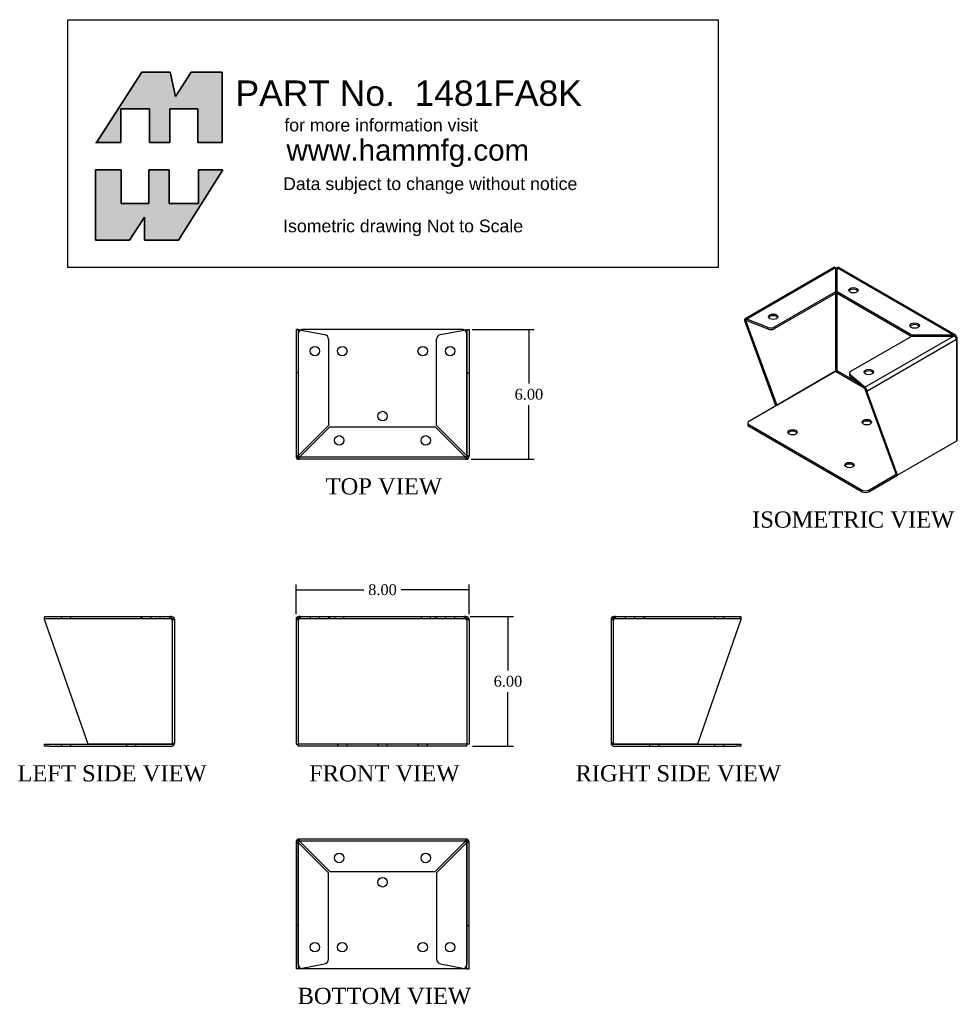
# Model space of a CAD drawing. Header units: inches. Extents: x 0.3 to 43.6, y 0.3 to 45.9.
import ezdxf
from ezdxf.enums import TextEntityAlignment as Align
from ezdxf.lldxf.tags import DXFTag

# ---------------------------------------------------------------- set-up
doc = ezdxf.new("R2010")
doc.units = ezdxf.units.IN
doc.header["$MEASUREMENT"] = 0
doc.layers.add('COM49136-1', color=7, linetype='Continuous')
doc.layers.add('Default', color=7, linetype='Continuous')
doc.styles.add('SEACAD_Times_New_Roman', font='times.ttf')
tags = doc.linetypes.add('HIDDEN2', pattern=[0.1875, 0.125, -0.0625]).pattern_tags.tags
tags[6:7] = [DXFTag(74, 4), DXFTag(75, 0), DXFTag(340, '0'), DXFTag(46, 0.0), DXFTag(50, 0.0), DXFTag(44, 0.0), DXFTag(45, 0.0)]
tags[4:5] = [DXFTag(74, 4), DXFTag(75, 0), DXFTag(340, '0'), DXFTag(46, 0.0), DXFTag(50, 0.0), DXFTag(44, 0.0), DXFTag(45, 0.0)]
doc.dimstyles.new('ANSI', dxfattribs={"dimtxt": 0.5, "dimasz": 0.5, "dimexe": 0.25, "dimexo": 0.25, "dimgap": 0.25, "dimtad": 0, "dimtih": 1, "dimtoh": 1, "dimzin": 4, "dimdsep": 46, "dimtxsty": 'SEACAD_Times_New_Roman', "dimblk1": '_SE_FILLED', "dimblk2": '_SE_FILLED', "dimsah": 1, "dimcen": 0.25, "dimadec": 0, "dimazin": 0, "dimtfac": 1, "dimtofl": 0, "dimtmove": 0, "dimatfit": 3, "dimfxl": 0, "dimtolj": 1, "dimtzin": 4, "dimarcsym": 0})

# ---------------------------------------------------------------- blocks, each defined once
blk = doc.blocks.new('SG')
at = {"layer": 'Default', "color": 7, "linetype": 'Continuous'}
for p, q in [((20.72, 48.99), (20.72, 52.236)), ((20.72, 52.236), (21.908, 52.236)), ((21.908, 52.236), (21.908, 50.68)), ((23.196, 50.68), (23.196, 52.236)), ((23.196, 52.236), (24.133, 52.236)), ((24.133, 52.236), (24.133, 50.68)), ((26.61, 52.236), (24.568, 48.99)), ((25.489, 50.68), (25.489, 52.236)), ((25.489, 52.236), (26.61, 52.236)), ((21.908, 50.68), (23.196, 50.68)), ((24.133, 50.68), (25.489, 50.68)), ((22.995, 50.044), (22.293, 48.99)), ((22.995, 48.99), (22.995, 50.044)), ((22.293, 48.99), (20.72, 48.99)), ((24.568, 48.99), (22.995, 48.99))]:
    blk.add_line(p, q, dxfattribs=at)
blk = doc.blocks.new('SE')
blk.add_blockref('SG', (0, 0))
blk = doc.blocks.new('SG1')
at = {"layer": 'Default', "color": 7, "linetype": 'Continuous'}
for p, q in [((22.862, 56.754), (20.775, 53.508)), ((24.184, 56.754), (22.862, 56.754)), ((24.418, 55.633), (24.184, 56.754)), ((25.154, 56.754), (24.418, 55.633)), ((26.576, 56.754), (25.154, 56.754)), ((26.576, 53.508), (26.576, 56.754)), ((21.891, 53.508), (21.891, 55.064)), ((21.891, 55.064), (23.23, 55.064)), ((23.23, 55.064), (23.23, 53.508)), ((24.167, 53.508), (24.167, 55.064)), ((24.167, 55.064), (25.455, 55.064)), ((25.455, 55.064), (25.455, 53.508)), ((20.775, 53.508), (21.891, 53.508)), ((23.23, 53.508), (24.167, 53.508)), ((25.455, 53.508), (26.576, 53.508))]:
    blk.add_line(p, q, dxfattribs=at)
blk = doc.blocks.new('SE1')
blk.add_blockref('SG1', (0, 0))
blk = doc.blocks.new('SE2')
at = {"layer": 'COM49136-1', "color": 7, "linetype": 'Continuous'}
for p, q in [((18.373, 31.452), (18.373, 31.539)), ((20.382, 25.69), (18.373, 31.452)), ((18.384, 31.595), (24.173, 31.595)), ((24.23, 31.595), (24.173, 31.595)), ((24.23, 31.5), (24.23, 31.595)), ((24.23, 31.539), (24.23, 31.452)), ((24.23, 31.452), (24.373, 31.452)), ((24.23, 31.452), (24.23, 31.452)), ((24.268, 31.481), (24.344, 31.539)), ((24.373, 31.452), (24.373, 25.738)), ((18.374, 25.595), (18.374, 25.69)), ((18.374, 25.69), (18.594, 25.69)), ((18.594, 25.595), (18.374, 25.595)), ((18.594, 25.69), (24.23, 25.69)), ((18.594, 25.595), (24.23, 25.595)), ((24.23, 25.69), (20.382, 25.69)), ((24.23, 25.69), (24.365, 25.69)), ((24.365, 25.69), (24.23, 25.69))]:
    blk.add_line(p, q, dxfattribs=at)
at = {"layer": 'COM49136-1', "color": 7, "linetype": 'HIDDEN2'}
for p, q in [((18.384, 31.5), (18.384, 31.595)), ((18.384, 31.5), (24.173, 31.5)), ((19.155, 31.595), (19.155, 31.5)), ((19.592, 31.5), (19.592, 31.595)), ((22.816, 31.595), (22.816, 31.5)), ((22.873, 31.595), (22.873, 31.5)), ((23.28, 31.595), (23.28, 31.5)), ((23.717, 31.5), (23.717, 31.595)), ((24.173, 31.5), (24.173, 31.595)), ((24.23, 31.5), (24.173, 31.5)), ((24.278, 31.452), (24.278, 25.738)), ((19.155, 25.69), (19.155, 25.595)), ((19.592, 25.595), (19.592, 25.69)), ((22.155, 25.69), (22.155, 25.595)), ((22.592, 25.595), (22.592, 25.69)), ((24.278, 25.738), (24.373, 25.738))]:
    blk.add_line(p, q, dxfattribs=at)
for centre, radius, start, end in [((24.169, 31.39), 0.11, 56.0642, 87.8454), ((24.23, 25.738), 0.048, 273.2823, 0)]:
    blk.add_arc(centre, radius, start, end, dxfattribs=at)
at = {"layer": 'COM49136-1', "color": 7, "linetype": 'Continuous'}
for centre, radius, start, end in [((24.23, 31.452), 0.143, 37.5838, 90), ((24.23, 31.452), 0.048, 37.584, 89.9999), ((24.23, 31.452), 0.048, 0, 37.5838), ((24.23, 31.452), 0.143, 0, 37.5838), ((24.23, 25.738), 0.048, 270, 273.2823), ((24.23, 25.738), 0.143, 270, 340.3871), ((24.23, 25.738), 0.143, 340.3871, 0)]:
    blk.add_arc(centre, radius, start, end, dxfattribs=at)
at = {"layer": 'COM49136-1', "color": 7, "linetype": 'HIDDEN2'}
blk.add_ellipse((24.23, 25.738), major_axis=(-0.048, 0), ratio=0.99836, start_param=1.570796, end_param=3.141593, dxfattribs=at)
at = {"layer": 'COM49136-1', "color": 7, "linetype": 'Continuous'}
blk.add_ellipse((24.23, 25.738), major_axis=(-0.143, 0), ratio=0.99836, start_param=2.799282, end_param=3.141593, dxfattribs=at)
for points in [[(18.373, 31.539), (18.375, 31.557), (18.377, 31.571), (18.38, 31.59), (18.382, 31.595), (18.384, 31.595)], [(24.173, 31.595), (24.182, 31.595), (24.192, 31.59), (24.211, 31.571), (24.221, 31.557), (24.23, 31.539)]]:
    blk.add_open_spline(points, degree=3, knots=[0, 0, 0, 0, 0.5, 0.5, 1, 1, 1, 1], dxfattribs=at)
at = {"layer": 'COM49136-1', "color": 7, "linetype": 'HIDDEN2'}
blk.add_open_spline([(18.373, 31.481), (18.375, 31.487), (18.377, 31.492), (18.38, 31.498), (18.382, 31.5), (18.384, 31.5)], degree=3, knots=[0, 0, 0, 0, 0.5, 0.5, 1, 1, 1, 1], dxfattribs=at)
blk = doc.blocks.new('SE3')
at = {"layer": 'COM49136-1', "color": 7, "linetype": 'Continuous'}
for p, q in [((29.998, 31.452), (29.998, 25.69)), ((29.998, 31.452), (30.141, 31.452)), ((30.102, 31.481), (30.027, 31.539)), ((30.198, 31.595), (30.141, 31.595)), ((30.141, 31.539), (30.141, 31.595)), ((30.141, 31.452), (30.141, 31.539)), ((30.198, 31.595), (37.797, 31.595)), ((37.855, 31.595), (37.797, 31.595)), ((37.855, 31.539), (37.855, 31.595)), ((37.855, 31.539), (37.855, 31.452)), ((37.855, 31.452), (37.998, 31.452)), ((37.893, 31.481), (37.968, 31.539)), ((37.998, 31.452), (37.998, 25.69)), ((29.998, 25.69), (30.093, 25.69)), ((30.093, 25.69), (30.141, 25.738)), ((30.093, 25.69), (30.141, 25.738)), ((30.093, 25.595), (30.093, 25.69)), ((37.902, 25.595), (30.093, 25.595)), ((37.903, 25.69), (37.855, 25.738)), ((37.902, 25.69), (37.855, 25.738)), ((37.902, 25.595), (37.902, 25.69)), ((37.998, 25.69), (37.903, 25.69))]:
    blk.add_line(p, q, dxfattribs=at)
at = {"layer": 'COM49136-1', "color": 7, "linetype": 'HIDDEN2'}
for p, q in [((30.093, 31.452), (30.093, 25.69)), ((30.198, 31.5), (30.141, 31.5)), ((30.198, 31.5), (30.198, 31.595)), ((30.198, 31.5), (37.797, 31.5)), ((30.654, 31.595), (30.654, 31.5)), ((31.091, 31.5), (31.091, 31.595)), ((31.498, 31.595), (31.498, 31.5)), ((31.555, 31.595), (31.555, 31.5)), ((31.779, 31.595), (31.779, 31.5)), ((32.216, 31.5), (32.216, 31.595)), ((35.779, 31.595), (35.779, 31.5)), ((36.216, 31.5), (36.216, 31.595)), ((36.44, 31.595), (36.44, 31.5)), ((36.498, 31.595), (36.498, 31.5)), ((36.904, 31.595), (36.904, 31.5)), ((37.341, 31.5), (37.341, 31.595)), ((37.797, 31.5), (37.797, 31.595)), ((37.855, 31.5), (37.797, 31.5)), ((37.903, 31.452), (37.903, 25.69)), ((37.902, 25.69), (30.093, 25.69)), ((31.92, 25.69), (31.92, 25.595)), ((32.357, 25.595), (32.357, 25.69)), ((33.779, 25.69), (33.779, 25.595)), ((34.216, 25.595), (34.216, 25.69)), ((35.638, 25.69), (35.638, 25.595)), ((36.075, 25.595), (36.075, 25.69))]:
    blk.add_line(p, q, dxfattribs=at)
at = {"layer": 'COM49136-1', "color": 7, "linetype": 'Continuous'}
for centre, radius, start, end in [((30.141, 31.452), 0.143, 142.4162, 180), ((30.141, 31.452), 0.143, 90, 142.4161), ((30.141, 31.452), 0.048, 142.4162, 180), ((30.141, 31.452), 0.048, 90, 142.4162), ((37.855, 31.452), 0.143, 37.5839, 90), ((37.855, 31.452), 0.048, 37.5838, 90), ((37.855, 31.452), 0.048, 0, 37.5838), ((37.855, 31.452), 0.143, 0, 37.5838)]:
    blk.add_arc(centre, radius, start, end, dxfattribs=at)
at = {"layer": 'COM49136-1', "color": 7, "linetype": 'HIDDEN2'}
for centre, start, end in [((30.202, 31.39), 92.1547, 123.9357), ((37.793, 31.39), 56.0643, 87.8453)]:
    blk.add_arc(centre, 0.11, start, end, dxfattribs=at)
at = {"layer": 'COM49136-1', "color": 7, "linetype": 'Continuous'}
for points in [[(30.198, 31.595), (30.188, 31.595), (30.179, 31.59), (30.16, 31.571), (30.15, 31.557), (30.141, 31.539)], [(37.855, 31.539), (37.845, 31.557), (37.835, 31.571), (37.816, 31.59), (37.807, 31.595), (37.797, 31.595)]]:
    blk.add_open_spline(points, degree=3, knots=[0, 0, 0, 0, 0.5, 0.5, 1, 1, 1, 1], dxfattribs=at)
blk = doc.blocks.new('SE4')
at = {"layer": 'COM49136-1', "color": 7, "linetype": 'Continuous'}
for p, q in [((44.57, 31.452), (44.57, 25.738)), ((44.57, 31.452), (44.713, 31.452)), ((44.675, 31.481), (44.599, 31.539)), ((44.77, 31.595), (44.713, 31.595)), ((44.713, 31.5), (44.713, 31.595)), ((44.713, 31.452), (44.713, 31.539)), ((44.713, 31.452), (44.713, 31.452)), ((44.77, 31.595), (50.559, 31.595)), ((50.57, 31.452), (48.561, 25.69)), ((50.57, 31.539), (50.57, 31.452)), ((44.713, 25.69), (44.578, 25.69)), ((44.578, 25.69), (44.713, 25.69)), ((48.561, 25.69), (44.713, 25.69)), ((44.713, 25.69), (50.349, 25.69)), ((44.713, 25.595), (50.349, 25.595)), ((50.349, 25.69), (50.569, 25.69)), ((50.569, 25.595), (50.349, 25.595)), ((50.569, 25.69), (50.569, 25.595))]:
    blk.add_line(p, q, dxfattribs=at)
at = {"layer": 'COM49136-1', "color": 7, "linetype": 'HIDDEN2'}
for p, q in [((44.665, 31.452), (44.665, 25.738)), ((44.77, 31.5), (44.713, 31.5)), ((44.77, 31.5), (44.77, 31.595)), ((44.77, 31.5), (50.559, 31.5)), ((45.226, 31.595), (45.226, 31.5)), ((45.663, 31.5), (45.663, 31.595)), ((46.07, 31.595), (46.07, 31.5)), ((46.127, 31.595), (46.127, 31.5)), ((49.351, 31.595), (49.351, 31.5)), ((49.788, 31.5), (49.788, 31.595)), ((50.559, 31.5), (50.559, 31.595)), ((44.665, 25.738), (44.57, 25.738)), ((46.351, 25.69), (46.351, 25.595)), ((46.788, 25.595), (46.788, 25.69)), ((49.351, 25.69), (49.351, 25.595)), ((49.788, 25.595), (49.788, 25.69))]:
    blk.add_line(p, q, dxfattribs=at)
at = {"layer": 'COM49136-1', "color": 7, "linetype": 'Continuous'}
for centre, radius, start, end in [((44.713, 31.452), 0.143, 142.4162, 180), ((44.713, 31.452), 0.143, 90, 142.4162), ((44.713, 31.452), 0.048, 142.4162, 180), ((44.713, 31.452), 0.048, 90.0001, 142.416), ((44.713, 25.738), 0.143, 180, 199.6129), ((44.713, 25.738), 0.143, 199.6129, 270), ((44.713, 25.738), 0.048, 266.7177, 270)]:
    blk.add_arc(centre, radius, start, end, dxfattribs=at)
at = {"layer": 'COM49136-1', "color": 7, "linetype": 'HIDDEN2'}
for centre, radius, start, end in [((44.774, 31.39), 0.11, 92.1546, 123.9358), ((44.713, 25.738), 0.048, 180, 266.7177)]:
    blk.add_arc(centre, radius, start, end, dxfattribs=at)
at = {"layer": 'COM49136-1', "color": 7, "linetype": 'Continuous'}
blk.add_ellipse((44.713, 25.738), major_axis=(0.143, 0), ratio=0.99836, start_param=3.141593, end_param=3.483903, dxfattribs=at)
at = {"layer": 'COM49136-1', "color": 7, "linetype": 'HIDDEN2'}
blk.add_ellipse((44.713, 25.738), major_axis=(0.048, 0), ratio=0.99836, start_param=3.141593, end_param=4.712389, dxfattribs=at)
at = {"layer": 'COM49136-1', "color": 7, "linetype": 'Continuous'}
for points in [[(44.713, 31.539), (44.722, 31.557), (44.732, 31.571), (44.751, 31.59), (44.761, 31.595), (44.77, 31.595)], [(50.559, 31.595), (50.561, 31.595), (50.563, 31.59), (50.566, 31.571), (50.568, 31.557), (50.57, 31.539)]]:
    blk.add_open_spline(points, degree=3, knots=[0, 0, 0, 0, 0.5, 0.5, 1, 1, 1, 1], dxfattribs=at)
at = {"layer": 'COM49136-1', "color": 7, "linetype": 'HIDDEN2'}
blk.add_open_spline([(50.559, 31.5), (50.561, 31.5), (50.563, 31.498), (50.566, 31.492), (50.568, 31.487), (50.57, 31.481)], degree=3, knots=[0, 0, 0, 0, 0.5, 0.5, 1, 1, 1, 1], dxfattribs=at)
blk = doc.blocks.new('SE5')
at = {"layer": 'COM49136-1', "color": 7, "linetype": 'Continuous'}
for p, q in [((29.998, 21.162), (29.998, 17.314)), ((30.093, 21.297), (30.093, 21.162)), ((30.093, 21.162), (30.093, 21.297)), ((30.093, 21.162), (30.093, 21.162)), ((30.093, 21.162), (30.093, 17.314)), ((30.093, 15.526), (30.093, 21.162)), ((37.855, 21.305), (30.141, 21.305)), ((37.902, 21.162), (37.902, 21.297)), ((37.903, 21.162), (37.902, 21.162)), ((37.902, 21.162), (37.902, 15.526)), ((37.903, 21.297), (37.903, 21.162)), ((37.903, 17.314), (37.903, 21.162)), ((37.998, 17.314), (37.998, 21.162)), ((30.093, 17.314), (29.998, 17.314)), ((29.998, 17.314), (29.998, 15.305)), ((30.093, 17.314), (30.093, 15.305)), ((37.903, 17.314), (37.998, 17.314)), ((37.903, 15.305), (37.903, 17.314)), ((37.998, 15.305), (37.998, 17.314)), ((30.093, 15.305), (29.998, 15.305)), ((30.093, 15.305), (30.102, 15.305)), ((30.141, 15.316), (30.213, 15.329)), ((37.682, 15.306), (30.313, 15.306)), ((37.782, 15.329), (37.855, 15.316)), ((37.893, 15.305), (37.903, 15.305)), ((37.903, 15.305), (37.998, 15.305))]:
    blk.add_line(p, q, dxfattribs=at)
at = {"layer": 'COM49136-1', "color": 7, "linetype": 'HIDDEN2'}
for p, q in [((30.093, 21.162), (29.998, 21.162)), ((30.102, 21.162), (30.093, 21.162)), ((30.141, 21.21), (30.141, 21.305)), ((37.855, 21.21), (30.141, 21.21)), ((30.141, 21.21), (30.141, 21.2)), ((31.498, 19.748), (30.141, 21.105)), ((30.198, 21.162), (31.555, 19.805)), ((36.44, 19.805), (37.797, 21.162)), ((37.855, 21.105), (36.498, 19.748)), ((37.855, 21.21), (37.855, 21.305)), ((37.855, 21.2), (37.855, 21.21)), ((37.902, 21.162), (37.893, 21.162)), ((37.903, 21.162), (37.998, 21.162)), ((31.498, 15.753), (31.498, 19.748)), ((31.555, 19.805), (36.44, 19.805)), ((36.498, 19.748), (36.498, 15.753)), ((30.213, 15.329), (31.318, 15.536)), ((36.677, 15.536), (37.782, 15.329))]:
    blk.add_line(p, q, dxfattribs=at)
for centre in [(31.998, 20.43), (35.998, 20.43), (30.873, 16.305), (37.123, 16.305)]:
    blk.add_circle(centre, 0.218, dxfattribs=at)
at = {"layer": 'COM49136-1', "color": 7, "linetype": 'Continuous'}
for centre in [(33.998, 19.306), (32.139, 16.306), (35.857, 16.306)]:
    blk.add_circle(centre, 0.218, dxfattribs=at)
for centre, radius, start, end in [((30.141, 21.162), 0.143, 109.6129, 180), ((30.141, 21.162), 0.143, 90, 109.6129), ((30.141, 21.162), 0.048, 176.7177, 180), ((37.855, 21.162), 0.143, 70.3871, 90), ((37.855, 21.162), 0.048, 0, 3.2823), ((37.855, 21.162), 0.143, 0, 70.3871), ((30.313, 15.526), 0.22, 180, 270), ((37.682, 15.526), 0.22, 270, 0), ((30.21, 14.998), 0.326, 102.3258, 109.284), ((37.785, 14.998), 0.326, 70.716, 77.6742)]:
    blk.add_arc(centre, radius, start, end, dxfattribs=at)
at = {"layer": 'COM49136-1', "color": 7, "linetype": 'HIDDEN2'}
for centre, radius, start, end in [((30.391, 21.74), 0.683, 237.7709, 248.4452), ((30.141, 21.162), 0.048, 90, 176.7177), ((30.393, 21.313), 0.327, 207.4541, 219.5439), ((29.563, 20.911), 0.683, 21.5548, 32.2291), ((29.99, 20.91), 0.327, 50.4561, 62.5458), ((38.432, 20.911), 0.683, 147.7709, 158.4452), ((38.005, 20.91), 0.327, 117.4542, 129.5439), ((37.855, 21.162), 0.048, 3.2823, 90), ((37.604, 21.74), 0.683, 291.5548, 302.2291), ((37.602, 21.313), 0.327, 320.4561, 332.5459), ((31.278, 15.753), 0.22, 280.6113, 0), ((36.718, 15.753), 0.22, 180, 259.3887), ((30.33, 12.719), 2.604, 94.1751, 96.6801), ((37.665, 12.719), 2.604, 83.3199, 85.8249)]:
    blk.add_arc(centre, radius, start, end, dxfattribs=at)
at = {"layer": 'COM49136-1', "color": 7, "linetype": 'Continuous'}
for centre, start_param, end_param in [((30.141, 21.162), 3.141593, 3.483903), ((37.855, 21.162), 2.799282, 3.141593)]:
    blk.add_ellipse(centre, major_axis=(0, -0.143), ratio=0.99836, start_param=start_param, end_param=end_param, dxfattribs=at)
at = {"layer": 'COM49136-1', "color": 7, "linetype": 'HIDDEN2'}
for centre, start_param, end_param in [((30.141, 21.162), 3.141593, 4.712389), ((37.855, 21.162), 1.570796, 3.141593)]:
    blk.add_ellipse(centre, major_axis=(0, -0.048), ratio=0.99836, start_param=start_param, end_param=end_param, dxfattribs=at)
blk = doc.blocks.new('SE6')
at = {"layer": 'COM49136-1', "color": 7, "linetype": 'Continuous'}
for p, q in [((29.998, 44.859), (30.027, 44.859)), ((29.998, 44.859), (29.998, 39.002)), ((30.102, 44.859), (30.027, 44.859)), ((30.141, 44.848), (31.318, 44.628)), ((37.682, 44.858), (30.313, 44.858)), ((36.677, 44.628), (37.855, 44.848)), ((37.893, 44.859), (37.968, 44.859)), ((37.968, 44.859), (37.998, 44.859)), ((37.998, 44.859), (37.998, 39.002)), ((31.498, 44.411), (31.498, 40.416)), ((36.498, 40.416), (36.498, 44.411)), ((31.498, 40.416), (30.141, 39.059)), ((30.198, 39.002), (31.555, 40.359)), ((31.555, 40.359), (36.44, 40.359)), ((36.44, 40.359), (37.797, 39.002)), ((37.855, 39.059), (36.498, 40.416)), ((30.027, 39.002), (29.998, 39.002)), ((29.998, 39.002), (29.998, 39.002)), ((30.102, 39.002), (30.027, 39.002)), ((30.093, 39.002), (30.093, 39.002)), ((30.093, 38.999), (30.093, 39.002)), ((30.093, 39.002), (30.093, 39.002)), ((30.141, 38.964), (30.141, 38.889)), ((30.141, 38.859), (30.141, 38.889)), ((37.855, 38.859), (30.141, 38.859)), ((37.855, 38.964), (37.855, 38.889)), ((37.855, 38.889), (37.855, 38.859)), ((37.893, 39.002), (37.968, 39.002)), ((37.902, 38.999), (37.902, 39.002)), ((37.902, 39.002), (37.902, 39.002)), ((37.903, 39.002), (37.903, 39.002)), ((37.998, 39.002), (37.968, 39.002)), ((37.998, 39.002), (37.998, 39.002))]:
    blk.add_line(p, q, dxfattribs=at)
at = {"layer": 'COM49136-1', "color": 7, "linetype": 'HIDDEN2'}
for p, q in [((30.093, 44.859), (30.093, 39.002)), ((30.093, 44.638), (30.093, 39.002)), ((37.902, 39.002), (37.902, 44.638)), ((37.903, 44.859), (37.903, 39.002)), ((30.093, 42.85), (29.998, 42.85)), ((37.903, 42.85), (37.998, 42.85)), ((30.093, 38.867), (30.093, 39.002)), ((30.093, 38.867), (30.093, 38.999)), ((37.855, 38.954), (30.141, 38.954)), ((37.902, 38.867), (37.902, 38.999)), ((37.903, 38.867), (37.903, 39.002))]:
    blk.add_line(p, q, dxfattribs=at)
at = {"layer": 'COM49136-1', "color": 7, "linetype": 'Continuous'}
for centre in [(30.873, 43.859), (32.139, 43.858), (35.857, 43.858), (37.123, 43.859), (33.998, 40.858), (31.998, 39.734), (35.998, 39.734)]:
    blk.add_circle(centre, 0.218, dxfattribs=at)
for centre, radius, start, end in [((30.33, 47.445), 2.604, 263.3199, 265.8249), ((30.21, 45.166), 0.326, 250.716, 257.6742), ((30.313, 44.638), 0.22, 90, 116.9345), ((31.278, 44.411), 0.22, 0, 79.3887), ((36.718, 44.411), 0.22, 100.6113, 180), ((37.682, 44.638), 0.22, 63.0655, 90), ((37.665, 47.445), 2.604, 274.1751, 276.6801), ((37.785, 45.166), 0.326, 282.3258, 289.284), ((30.141, 39.002), 0.143, 180, 270), ((30.391, 38.424), 0.683, 111.5548, 122.2291), ((30.141, 39.002), 0.048, 180, 270), ((30.393, 38.851), 0.327, 140.4561, 152.5459), ((29.99, 39.254), 0.327, 297.4542, 309.5439), ((29.563, 39.253), 0.683, 327.7709, 338.4452), ((38.005, 39.254), 0.327, 230.4561, 242.5458), ((38.432, 39.253), 0.683, 201.5548, 212.2291), ((37.604, 38.424), 0.683, 57.7709, 68.4452), ((37.602, 38.851), 0.327, 27.4541, 39.5439), ((37.855, 39.002), 0.048, 270, 0), ((37.855, 39.002), 0.143, 270, 0)]:
    blk.add_arc(centre, radius, start, end, dxfattribs=at)
at = {"layer": 'COM49136-1', "color": 7, "linetype": 'HIDDEN2'}
for centre, start, end in [((30.313, 44.638), 116.9345, 180), ((37.682, 44.638), 0, 63.0655)]:
    blk.add_arc(centre, 0.22, start, end, dxfattribs=at)
at = {"layer": 'COM49136-1', "color": 7, "linetype": 'Continuous'}
for centre, start_param, end_param in [((30.141, 39.002), 1.570796, 3.141593), ((37.855, 39.002), 3.141593, 4.712389)]:
    blk.add_ellipse(centre, major_axis=(0, 0.048), ratio=0.99836, start_param=start_param, end_param=end_param, dxfattribs=at)
at = {"layer": 'COM49136-1', "color": 7, "linetype": 'HIDDEN2'}
for centre, start_param, end_param in [((30.141, 39.002), 2.799282, 3.141593), ((37.855, 39.002), 3.141593, 3.483903)]:
    blk.add_ellipse(centre, major_axis=(0, 0.143), ratio=0.99836, start_param=start_param, end_param=end_param, dxfattribs=at)
blk = doc.blocks.new('SE7')
at = {"layer": 'COM49136-1', "color": 7, "linetype": 'Continuous'}
for p, q in [((54.903, 47.733), (50.767, 45.345)), ((54.939, 47.706), (50.846, 45.342)), ((54.939, 47.706), (54.939, 46.598)), ((54.953, 47.652), (54.939, 47.672)), ((54.939, 47.628), (54.946, 47.632)), ((54.946, 47.632), (54.946, 42.927)), ((54.946, 47.632), (54.946, 47.632)), ((55.007, 47.652), (55.021, 47.672)), ((55.014, 47.632), (55.014, 42.967)), ((55.014, 47.632), (55.021, 47.628)), ((55.021, 46.598), (55.021, 47.706)), ((60.394, 44.603), (55.021, 47.706)), ((60.5, 44.59), (55.057, 47.733)), ((54.939, 46.598), (52.115, 44.967)), ((54.939, 46.52), (52.115, 44.889)), ((54.939, 46.598), (54.939, 46.52)), ((58.475, 44.603), (55.021, 46.598)), ((55.021, 46.598), (55.021, 46.52)), ((58.448, 44.541), (55.021, 46.52)), ((50.805, 45.241), (50.737, 45.28)), ((50.737, 45.28), (52.158, 41.395)), ((50.812, 45.261), (50.758, 45.339)), ((50.805, 45.241), (50.846, 45.265)), ((50.805, 45.241), (52.225, 41.356)), ((50.846, 45.265), (50.846, 45.342)), ((51.835, 44.952), (50.846, 45.342)), ((51.835, 44.874), (50.846, 45.265)), ((51.835, 44.874), (51.835, 44.952)), ((52.115, 44.967), (52.115, 44.889)), ((60.394, 44.603), (58.475, 44.603)), ((58.475, 44.603), (58.475, 44.556)), ((60.394, 44.556), (60.394, 44.603)), ((55.65, 42.926), (58.475, 44.556)), ((56.301, 42.193), (60.394, 44.556)), ((56.394, 42.014), (60.536, 44.405)), ((58.475, 44.556), (60.394, 44.556)), ((60.474, 44.521), (60.515, 44.581)), ((60.5, 44.501), (60.536, 44.522)), ((60.536, 44.405), (60.536, 39.7)), ((60.536, 44.405), (60.536, 44.405)), ((60.578, 39.759), (60.578, 44.463)), ((54.946, 42.927), (50.961, 40.626)), ((52.225, 41.356), (54.946, 42.927)), ((54.946, 42.927), (56.19, 42.209)), ((55.014, 42.967), (55.895, 42.458)), ((55.586, 42.836), (55.586, 42.758)), ((56.301, 42.193), (55.624, 42.764)), ((55.624, 42.764), (55.624, 42.686)), ((56.301, 42.116), (55.624, 42.686)), ((56.301, 42.116), (56.301, 42.193)), ((56.32, 42.08), (56.373, 42.097)), ((56.327, 42.053), (56.394, 42.014)), ((57.747, 38.168), (56.327, 42.053)), ((57.815, 38.129), (56.394, 42.014)), ((52.225, 41.356), (52.158, 41.395)), ((50.896, 40.536), (50.896, 40.459)), ((50.961, 40.447), (56.172, 37.438)), ((50.961, 40.447), (50.961, 40.369)), ((50.961, 40.369), (56.172, 37.36)), ((60.536, 39.7), (57.815, 38.129)), ((56.483, 37.438), (57.747, 38.168)), ((56.483, 37.36), (57.815, 38.129)), ((57.747, 38.168), (57.815, 38.129)), ((56.172, 37.36), (56.172, 37.438)), ((56.483, 37.438), (56.483, 37.36))]:
    blk.add_line(p, q, dxfattribs=at)
for centre, radius, start, end in [((50.832, 45.233), 0.0347, 66.7803, 126.9488), ((60.431, 44.467), 0.141, 53.5715, 105.0975), ((60.33, 44.302), 0.263, 45.1814, 75.8056), ((56.172, 42.021), 0.216, 20.7859, 53.2307), ((56.246, 42.063), 0.0766, 13.5067, 43.9061)]:
    blk.add_arc(centre, radius, start, end, dxfattribs=at)
for centre, major_axis, ratio, start_param, end_param in [((54.98, 47.612), (0.143, 0), 0.57735, 1.28264, 1.859359), ((54.98, 47.612), (-0.024, 0.0416), 0.57735, 0.129436, 0.785398), ((54.98, 47.612), (0.048, 0), 0.57735, 0.785398, 2.356194), ((54.98, 47.612), (0.024, 0.0416), 0.57735, 5.497787, 6.153749), ((55.776, 46.595), (0.218, 0), 0.57735, 0.312499, 2.829093), ((50.839, 45.221), (-0.071, 0.124), 0.57735, 0.129436, 0.785398), ((50.839, 45.221), (-0.024, 0.0416), 0.57735, 0.129436, 0.785398), ((52.063, 45.37), (0.218, 0), 0.57735, 0.312499, 2.829093), ((58.604, 44.962), (0.218, 0), 0.57735, 0.312499, 2.829093), ((51.959, 45.057), (-0.22, 0), 0.57735, 0.9706, 2.356194), ((51.959, 44.979), (0.22, 0), 0.57735, 4.112193, 5.497787), ((60.435, 44.463), (0.071, 0.124), 0.57735, 5.497787, 6.153749), ((60.435, 44.463), (0.071, -0.124), 0.57735, 0.785398, 1.44136), ((60.435, 44.463), (-0.143, 0), 0.57735, 2.356194, 3.926991), ((54.98, 42.947), (-0.048, -0.0277), 0.000711, 3.926581, 5.497377), ((54.98, 42.947), (-0.048, -0.0277), 0.000711, 0.785808, 2.356604), ((55.806, 42.836), (0.22, 0), 0.57735, 2.356194, 3.741789), ((56.483, 42.818), (-0.218, 0), 0.57735, 3.454092, 5.970686), ((55.806, 42.758), (0.22, 0), 0.57735, 3.141593, 3.741789), ((56.293, 42.072), (0.024, -0.0416), 0.57735, 0.785398, 1.44136), ((56.293, 42.072), (0.071, -0.124), 0.57735, 0.785398, 1.44136), ((51.116, 40.536), (0.22, 0), 0.57735, 2.356194, 3.926991), ((56.395, 40.498), (-0.218, 0), 0.57735, 3.454092, 5.970686), ((51.116, 40.459), (0.22, 0), 0.57735, 3.141593, 3.926991), ((52.959, 40.032), (-0.218, 0), 0.57735, 3.454092, 5.970686), ((60.435, 39.759), (-0.143, 0), 0.57735, 2.356194, 3.141593), ((55.588, 38.514), (-0.218, 0), 0.57735, 3.454092, 5.970686), ((56.327, 37.528), (-0.22, 0), 0.57735, 0.785398, 2.356194), ((56.327, 37.45), (0.22, 0), 0.57735, 3.926991, 5.497787)]:
    blk.add_ellipse(centre, major_axis=major_axis, ratio=ratio, start_param=start_param, end_param=end_param, dxfattribs=at)
for centre, major_axis in [((55.776, 46.672), (0.218, 0)), ((52.063, 45.447), (-0.218, 0)), ((58.604, 45.039), (0.219, 0)), ((56.483, 42.896), (-0.218, 0)), ((56.395, 40.575), (0.218, 0)), ((52.959, 40.109), (0.219, 0)), ((55.588, 38.592), (0.218, 0))]:
    blk.add_ellipse(centre, major_axis=major_axis, ratio=0.57735, dxfattribs=at)
for points, knots in [([(54.903, 47.733), (54.906, 47.735), (54.91, 47.734), (54.922, 47.727), (54.931, 47.719), (54.939, 47.706)], [0.1415704, 0.1415704, 0.1415704, 0.1415704, 0.5, 0.5, 1, 1, 1, 1]), ([(54.95, 47.651), (54.948, 47.649), (54.946, 47.647), (54.943, 47.641), (54.941, 47.635), (54.939, 47.628)], [0.1401534, 0.1401534, 0.1401534, 0.1401534, 0.5, 0.5, 1, 1, 1, 1]), ([(55.01, 47.651), (55.012, 47.649), (55.014, 47.647), (55.017, 47.641), (55.019, 47.635), (55.021, 47.628)], [0.1401445, 0.1401445, 0.1401445, 0.1401445, 0.5, 0.5, 1, 1, 1, 1]), ([(55.057, 47.733), (55.054, 47.735), (55.05, 47.734), (55.038, 47.727), (55.029, 47.719), (55.021, 47.706)], [0.1415906, 0.1415906, 0.1415906, 0.1415906, 0.5, 0.5, 1, 1, 1, 1]), ([(50.846, 45.342), (50.829, 45.351), (50.813, 45.355), (50.783, 45.353), (50.769, 45.348), (50.758, 45.339)], [0, 0, 0, 0, 0.5, 0.5, 1, 1, 1, 1])]:
    blk.add_open_spline(points, degree=3, knots=knots, dxfattribs=at)
blk = doc.blocks.new('_SE_FILLED')
at = {"color": 0}
blk.add_line((0, 0), (-1, 0), dxfattribs=at)
blk.add_solid([(0, 0), (-1, -0.1665), (-1, 0.1665), (0, 0)], dxfattribs=at)
blk = doc.blocks.new('*D17')
at = {"layer": 'Default', "color": 0, "linetype": 'Continuous', "lineweight": -2}
for p, q in [((21.101, 18.268), (23.103, 18.268)), ((22.853, 17.768), (22.853, 15.773)), ((22.853, 12.768), (22.853, 14.763)), ((21.207, 12.268), (23.103, 12.268))]:
    blk.add_line(p, q, dxfattribs=at)
at = {"layer": 'Defpoints', "color": 0, "linetype": 'Continuous'}
for p in [(20.851, 18.268), (20.957, 12.268), (22.853, 12.268)]:
    blk.add_point(p, dxfattribs=at)
at = {"layer": 'Default', "color": 0, "linetype": 'Continuous', "lineweight": -2, "xscale": 0.5, "yscale": 0.5, "zscale": 0.5}
for p, rotation in [((22.853, 18.268), 90), ((22.853, 12.268), 270)]:
    blk.add_blockref('_SE_FILLED', p, dxfattribs=dict(at, rotation=rotation))
at = {"layer": 'Default', "color": 0, "linetype": 'Continuous', "insert": (22.853, 15.268), "char_height": 0.5, "attachment_point": 5, "style": 'SEACAD_Times_New_Roman'}
blk.add_mtext('\\A1;\\A1;6.00', dxfattribs=at)
blk = doc.blocks.new('*D18')
at = {"layer": 'Default', "color": 0, "linetype": 'Continuous', "lineweight": -2}
for p, q in [((13.052, 18.375), (13.052, 19.75)), ((21.052, 18.375), (21.052, 19.75)), ((13.552, 19.5), (16.191, 19.5)), ((20.552, 19.5), (17.912, 19.5))]:
    blk.add_line(p, q, dxfattribs=at)
at = {"layer": 'Defpoints', "color": 0, "linetype": 'Continuous'}
for p in [(21.052, 19.5), (13.052, 18.125), (21.052, 18.125)]:
    blk.add_point(p, dxfattribs=at)
at = {"layer": 'Default', "color": 0, "linetype": 'Continuous', "lineweight": -2, "xscale": 0.5, "yscale": 0.5, "zscale": 0.5, "rotation": 180}
blk.add_blockref('_SE_FILLED', (13.052, 19.5), dxfattribs=at)
at = {"layer": 'Default', "color": 0, "linetype": 'Continuous', "lineweight": -2, "xscale": 0.5, "yscale": 0.5, "zscale": 0.5}
blk.add_blockref('_SE_FILLED', (21.052, 19.5), dxfattribs=at)
at = {"layer": 'Default', "color": 0, "linetype": 'Continuous', "insert": (17.052, 19.5), "char_height": 0.5, "attachment_point": 5, "style": 'SEACAD_Times_New_Roman'}
blk.add_mtext('\\A1;\\A1;8.00', dxfattribs=at)
blk = doc.blocks.new('*D19')
at = {"layer": 'Default', "color": 0, "linetype": 'Continuous', "lineweight": -2}
for p, q in [((21.197, 31.532), (24.072, 31.532)), ((23.822, 31.032), (23.822, 29.037)), ((23.822, 26.032), (23.822, 28.027)), ((21.159, 25.532), (24.072, 25.532))]:
    blk.add_line(p, q, dxfattribs=at)
at = {"layer": 'Defpoints', "color": 0, "linetype": 'Continuous'}
for p in [(20.947, 31.532), (23.822, 31.532), (20.909, 25.532)]:
    blk.add_point(p, dxfattribs=at)
at = {"layer": 'Default', "color": 0, "linetype": 'Continuous', "lineweight": -2, "xscale": 0.5, "yscale": 0.5, "zscale": 0.5}
for p, rotation in [((23.822, 31.532), 90), ((23.822, 25.532), 270)]:
    blk.add_blockref('_SE_FILLED', p, dxfattribs=dict(at, rotation=rotation))
at = {"layer": 'Default', "color": 0, "linetype": 'Continuous', "insert": (23.822, 28.532), "char_height": 0.5, "attachment_point": 5, "style": 'SEACAD_Times_New_Roman'}
blk.add_mtext('\\A1;\\A1;6.00', dxfattribs=at)

msp = doc.modelspace()

# ---------------------------------------------------------------- hatches: boundary and pattern name
at = {"layer": 'Default', "linetype": 'Continuous'}
for points in [[(7.238, 43.427), (5.916, 43.427), (3.829, 40.181), (4.945, 40.181), (4.945, 41.737), (6.284, 41.737), (6.284, 40.181), (7.221, 40.181), (7.221, 41.737), (8.509, 41.737), (8.509, 40.181), (9.631, 40.181), (9.631, 43.427), (8.208, 43.427), (7.472, 42.306)], [(6.25, 37.353), (4.962, 37.353), (4.962, 38.909), (3.774, 38.909), (3.774, 35.663), (5.347, 35.663), (6.05, 36.717), (6.05, 35.663), (7.623, 35.663), (9.664, 38.909), (8.543, 38.909), (8.543, 37.353), (7.188, 37.353), (7.188, 38.909), (6.25, 38.909)]]:
    msp.add_hatch(color=7, dxfattribs=at).paths.add_polyline_path(points)

# ---------------------------------------------------------------- linework, layer by layer
at = {"layer": 'Default', "color": 7, "linetype": 'Continuous'}
for p, q in [((2.499, 45.851), (32.566, 45.851)), ((2.499, 34.398), (2.499, 45.851)), ((32.566, 45.851), (32.566, 34.398)), ((5.916, 43.427), (3.807, 40.147)), ((7.238, 43.427), (5.916, 43.427)), ((7.472, 42.306), (7.238, 43.427)), ((8.208, 43.427), (7.472, 42.306)), ((9.631, 43.427), (8.208, 43.427)), ((9.631, 40.181), (9.631, 43.427)), ((4.945, 41.737), (6.284, 41.737)), ((4.945, 40.181), (4.945, 41.737)), ((6.284, 41.737), (6.284, 40.181)), ((7.221, 41.737), (8.509, 41.737)), ((7.221, 40.181), (7.221, 41.737)), ((8.509, 41.737), (8.509, 40.181)), ((3.774, 40.181), (4.945, 40.181)), ((6.284, 40.181), (7.221, 40.181)), ((8.509, 40.181), (9.631, 40.181)), ((3.774, 38.909), (4.962, 38.909)), ((3.774, 35.663), (3.774, 38.909)), ((4.962, 38.909), (4.962, 37.353)), ((6.25, 38.909), (7.188, 38.909)), ((6.25, 37.353), (6.25, 38.909)), ((7.188, 38.909), (7.188, 37.353)), ((9.664, 38.909), (7.623, 35.663)), ((8.543, 38.909), (9.664, 38.909)), ((8.543, 37.353), (8.543, 38.909)), ((4.962, 37.353), (6.25, 37.353)), ((7.188, 37.353), (8.543, 37.353)), ((6.05, 36.717), (5.347, 35.663)), ((6.05, 35.663), (6.05, 36.717)), ((5.347, 35.663), (3.774, 35.663)), ((7.623, 35.663), (6.05, 35.663)), ((32.566, 34.398), (2.499, 34.398))]:
    msp.add_line(p, q, dxfattribs=at)
for points in [[(7.238, 43.427), (7.472, 42.306), (8.208, 43.427), (9.631, 43.427), (9.631, 40.181), (8.509, 40.181), (8.509, 41.737), (7.221, 41.737), (7.221, 40.181), (6.284, 40.181), (6.284, 41.737), (4.945, 41.737), (4.945, 40.181), (3.829, 40.181), (5.916, 43.427), (7.238, 43.427)], [(7.238, 43.427), (7.472, 42.306), (8.208, 43.427), (9.631, 43.427), (9.631, 40.181), (8.509, 40.181), (8.509, 41.737), (7.221, 41.737), (7.221, 40.181), (6.284, 40.181), (6.284, 41.737), (4.945, 41.737), (4.945, 40.181), (3.829, 40.181), (5.916, 43.427), (7.238, 43.427)], [(7.238, 43.427), (7.472, 42.306), (8.208, 43.427), (9.631, 43.427), (9.631, 40.181), (8.509, 40.181), (8.509, 41.737), (7.221, 41.737), (7.221, 40.181), (6.284, 40.181), (6.284, 41.737), (4.945, 41.737), (4.945, 40.181), (3.829, 40.181), (5.916, 43.427), (7.238, 43.427)], [(7.238, 43.427), (7.472, 42.306), (8.208, 43.427), (9.631, 43.427), (9.631, 40.181), (8.509, 40.181), (8.509, 41.737), (7.221, 41.737), (7.221, 40.181), (6.284, 40.181), (6.284, 41.737), (4.945, 41.737), (4.945, 40.181), (3.829, 40.181), (5.916, 43.427), (7.238, 43.427)], [(7.238, 43.427), (7.472, 42.306), (8.208, 43.427), (9.631, 43.427), (9.631, 40.181), (8.509, 40.181), (8.509, 41.737), (7.221, 41.737), (7.221, 40.181), (6.284, 40.181), (6.284, 41.737), (4.945, 41.737), (4.945, 40.181), (3.829, 40.181), (5.916, 43.427), (7.238, 43.427)], [(6.25, 37.353), (4.962, 37.353), (4.962, 38.909), (3.774, 38.909), (3.774, 35.663), (5.347, 35.663), (6.05, 36.717), (6.05, 35.663), (7.623, 35.663), (9.664, 38.909), (8.543, 38.909), (8.543, 37.353), (7.188, 37.353), (7.188, 38.909), (6.25, 38.909), (6.25, 37.353)], [(6.25, 37.353), (4.962, 37.353), (4.962, 38.909), (3.774, 38.909), (3.774, 35.663), (5.347, 35.663), (6.05, 36.717), (6.05, 35.663), (7.623, 35.663), (9.664, 38.909), (8.543, 38.909), (8.543, 37.353), (7.188, 37.353), (7.188, 38.909), (6.25, 38.909), (6.25, 37.353)], [(6.25, 37.353), (4.962, 37.353), (4.962, 38.909), (3.774, 38.909), (3.774, 35.663), (5.347, 35.663), (6.05, 36.717), (6.05, 35.663), (7.623, 35.663), (9.664, 38.909), (8.543, 38.909), (8.543, 37.353), (7.188, 37.353), (7.188, 38.909), (6.25, 38.909), (6.25, 37.353)], [(6.25, 37.353), (4.962, 37.353), (4.962, 38.909), (3.774, 38.909), (3.774, 35.663), (5.347, 35.663), (6.05, 36.717), (6.05, 35.663), (7.623, 35.663), (9.664, 38.909), (8.543, 38.909), (8.543, 37.353), (7.188, 37.353), (7.188, 38.909), (6.25, 38.909), (6.25, 37.353)], [(6.25, 37.353), (4.962, 37.353), (4.962, 38.909), (3.774, 38.909), (3.774, 35.663), (5.347, 35.663), (6.05, 36.717), (6.05, 35.663), (7.623, 35.663), (9.664, 38.909), (8.543, 38.909), (8.543, 37.353), (7.188, 37.353), (7.188, 38.909), (6.25, 38.909), (6.25, 37.353)]]:
    msp.add_lwpolyline(points, dxfattribs=at)

# ---------------------------------------------------------------- block references
for name in ['SE1', 'SE']:
    msp.add_blockref(name, (-16.946, -13.327))
at = {"layer": 'Default'}
for name in ['SE7', 'SE6', 'SE2', 'SE3', 'SE4', 'SE5']:
    msp.add_blockref(name, (-16.946, -13.327), dxfattribs=at)

# ---------------------------------------------------------------- texts
at = {"layer": 'Default', "color": 7, "linetype": 'Continuous', "style": 'SEACAD_Times_New_Roman'}
for s, p in [('TOP VIEW', (14.421, 24.657)), ('ISOMETRIC VIEW', (34.144, 23.121)), ('LEFT SIDE VIEW', (0.171, 11.393)), ('FRONT VIEW', (13.657, 11.393)), ('RIGHT SIDE VIEW', (25.976, 11.393)), ('BOTTOM VIEW', (13.124, 1.103))]:
    msp.add_text(s, height=0.75, dxfattribs=at).set_placement(p, align=Align.TOP_LEFT)
at = {"layer": 'Default', "attachment_point": 1}
for s, insert, char_height, width in [('{\\fArial|b0||i0||c0|p34;\\C7;\\H1.171875;\\W1.;PART No.  1481FA8K}', (10.255, 43.041), 1.17188, 22.06529), ('{\\fArial|b0||i0||c0|p34;\\C7;\\H0.5859375;\\W1.;for more information visit}', (12.512, 41.274), 0.58594, 9.01834), ('{\\fArial|b0||i0||c0|p34;\\C7;\\H0.9765625;\\W1.;www.hammfg.com}', (12.613, 40.313), 0.97656, 11.37908), ('{\\fArial|b0||i0||c0|p34;\\C7;\\H0.5859375;\\W1.;Data subject to change without notice\\P}{\\fArial|b0||i0||c0|p34;\\C7;\\H0.5859375;\\W1.;\\P}{\\fArial|b0||i0||c0|p34;\\C7;\\H0.5859375;\\W1.;Isometric drawing Not to Scale}', (12.456, 38.563), 0.58594, 13.68037)]:
    msp.add_mtext(s, dxfattribs=dict(at, insert=insert, char_height=char_height, width=width))

# ---------------------------------------------------------------- dimensions: what is measured, and where the dimension line sits
at = {"layer": 'Default', "color": 7, "linetype": 'Continuous'}
for base, p1, p2, angle, picture, middle, dimtype in [((23.822, 31.532), (20.909, 25.532), (20.947, 31.532), 90, '*D19', (23.822, 28.532), 160), ((21.052, 19.5), (13.052, 18.125), (21.052, 18.125), 0, '*D18', (17.052, 19.5), 161), ((22.853, 12.268), (20.851, 18.268), (20.957, 12.268), 90, '*D17', (22.853, 15.268), 160)]:
    dim = msp.add_linear_dim(base=base, p1=p1, p2=p2, angle=angle, text='\\A1;<>', dimstyle='ANSI', dxfattribs=at)
    dim.commit()
    dim.dimension.update_dxf_attribs({"geometry": picture, "text_midpoint": middle, "dimtype": dimtype})

doc.saveas('drawing.dxf')
